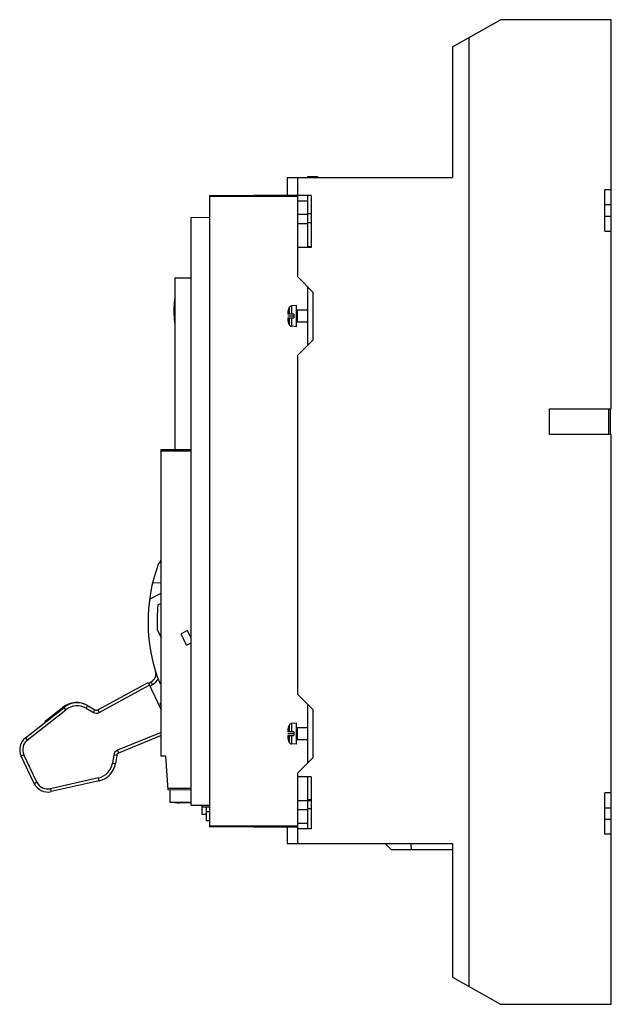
# Model space of a CAD drawing. Header units: millimetres. Extents: x 43 to 239, y 32 to 359.
import ezdxf

# ---------------------------------------------------------------- set-up
doc = ezdxf.new("R2010")
doc.units = ezdxf.units.MM
doc.header["$LTSCALE"] = 25.498209
doc.layers.get('0').update_dxf_attribs({"linetype": 'CONTINUOUS'})
doc.layers.add('INTFCLR_83112', color=7, linetype='CONTINUOUS')
doc.layers.add('INTFCLR_87', color=7, linetype='CONTINUOUS')

msp = doc.modelspace()

# ---------------------------------------------------------------- linework, layer by layer
at = {"color": 7, "linetype": 'Continuous'}
for p, q in [((186.08, 349.85), (202.08, 358.85)), ((238.78, 358.85), (202.08, 358.85)), ((238.78, 229.8), (238.78, 358.85)), ((191.58, 352.94), (191.58, 38.22)), ((186.08, 349.85), (186.08, 306.55)), ((131.28, 306.55), (131.28, 300.79)), ((131.28, 306.55), (186.08, 306.55)), ((134.78, 300.55), (134.78, 306.55)), ((137.98, 306.86), (137.98, 306.55)), ((137.98, 306.86), (141.38, 306.86)), ((141.38, 306.86), (141.38, 306.55)), ((105.48, 300.56), (134.78, 300.82)), ((105.48, 300.56), (105.48, 91.15)), ((139.28, 300.55), (134.78, 300.55)), ((134.78, 273.54), (134.78, 300.52)), ((137.98, 300.55), (137.98, 283.3)), ((139.28, 300.55), (139.28, 283.3)), ((236.58, 288.7), (236.58, 302.4)), ((238.78, 302.4), (236.58, 302.4)), ((134.78, 300.25), (105.48, 300.25)), ((137.98, 298.7), (134.78, 298.7)), ((238.78, 297.4), (236.58, 297.4)), ((134.78, 294.3), (137.98, 294.3)), ((137.98, 294.61), (139.28, 294.61)), ((99.48, 293.3), (105.48, 293.35)), ((99.48, 98.41), (99.48, 293.3)), ((137.98, 291.14), (134.78, 291.14)), ((139.28, 291.45), (137.98, 291.45)), ((236.58, 293.7), (238.78, 293.7)), ((236.58, 288.7), (238.78, 288.7)), ((139.28, 283.3), (134.78, 283.3)), ((137.98, 283.61), (139.28, 283.61)), ((94.09, 273.17), (94.09, 216.31)), ((99.49, 273.17), (94.09, 273.17)), ((139.78, 268.54), (134.78, 273.54)), ((137.98, 270.34), (137.98, 250.74)), ((139.78, 268.54), (139.78, 252.54)), ((93.99, 258.32), (93.99, 266.32)), ((131.48, 261.35), (131.48, 261.15)), ((131.63, 262.56), (131.61, 262.56)), ((131.92, 263.37), (131.92, 261.15)), ((134.38, 264.06), (132.72, 263.91)), ((132.72, 263.91), (132.72, 261.15)), ((134.38, 257.04), (134.38, 264.06)), ((134.58, 262.55), (134.58, 258.55)), ((137.98, 262.55), (134.58, 262.55)), ((133.48, 261.15), (131.48, 261.15)), ((131.48, 259.95), (131.48, 259.75)), ((131.48, 259.95), (133.48, 259.95)), ((131.61, 258.55), (131.63, 258.55)), ((131.92, 259.95), (131.92, 257.72)), ((132.72, 259.95), (132.72, 257.18)), ((133.48, 261.15), (133.48, 259.95)), ((137.98, 258.55), (134.58, 258.55)), ((134.38, 257.04), (132.72, 257.18)), ((134.78, 247.54), (139.78, 252.54)), ((134.78, 135.05), (134.78, 247.54)), ((218.28, 229.8), (238.78, 229.8)), ((218.28, 221.3), (218.28, 229.8)), ((237.98, 221.3), (237.98, 229.8)), ((238.38, 229.8), (238.38, 221.3)), ((238.78, 221.3), (218.28, 221.3)), ((238.78, 32.32), (238.78, 221.3)), ((89.48, 216.27), (99.48, 216.36)), ((89.48, 114.65), (89.48, 216.27)), ((99.48, 215.76), (89.48, 215.76)), ((89.02, 178.7), (89.48, 179.81)), ((88.66, 178.54), (89.02, 178.7)), ((89.48, 172.07), (86.66, 172.02)), ((85.66, 166.71), (89.48, 168.62)), ((89.48, 165.27), (88.43, 164.75)), ((88.2, 156.6), (89.48, 153.89)), ((89.14, 154.6), (89.48, 154.76)), ((98.29, 156.24), (96.15, 155.22)), ((97.93, 151.47), (96.15, 155.22)), ((99.48, 153.74), (98.29, 156.24)), ((97.93, 151.47), (99.48, 152.21)), ((68.51, 129.98), (85.15, 139.07)), ((68.99, 129.11), (85.58, 138.17)), ((85.15, 139.07), (89.48, 129.98)), ((85.3, 138.76), (86.18, 139.23)), ((85.73, 137.86), (86.65, 138.34)), ((86.65, 138.34), (86.18, 139.23)), ((139.78, 130.05), (134.78, 135.05)), ((44.49, 120.71), (57.3, 130.8)), ((51, 126.2), (56.81, 130.78)), ((57.92, 130.01), (57.3, 130.8)), ((65.11, 131.38), (64.61, 130.51)), ((65.11, 131.38), (67.53, 129.99)), ((89.48, 132.27), (89.04, 132.07)), ((137.98, 131.85), (137.98, 112.25)), ((45.11, 119.92), (57.92, 130.01)), ((64.61, 130.51), (67.03, 129.12)), ((67.03, 129.12), (67.53, 129.99)), ((68.51, 129.98), (68.99, 129.11)), ((139.78, 130.05), (139.78, 114.05)), ((51.12, 125.93), (51, 126.2)), ((131.92, 124.87), (131.92, 122.65)), ((134.38, 125.56), (132.72, 125.41)), ((132.72, 125.41), (132.72, 122.65)), ((134.38, 118.54), (134.38, 125.56)), ((89.48, 122.51), (74.99, 116.57)), ((89.48, 121.43), (75.37, 115.64)), ((131.48, 122.85), (131.48, 122.65)), ((133.48, 122.65), (131.48, 122.65)), ((131.48, 121.45), (133.48, 121.45)), ((131.48, 121.45), (131.48, 121.25)), ((131.63, 124.06), (131.61, 124.06)), ((131.92, 121.45), (131.92, 119.22)), ((132.72, 121.45), (132.72, 118.68)), ((133.48, 122.65), (133.48, 121.45)), ((137.98, 124.05), (134.58, 124.05)), ((134.58, 124.05), (134.58, 120.05)), ((44.49, 120.71), (45.11, 119.92)), ((131.61, 120.05), (131.63, 120.05)), ((134.38, 118.54), (132.72, 118.68)), ((137.98, 120.05), (134.58, 120.05)), ((43.98, 115.06), (43.08, 114.63)), ((47.39, 105.57), (43.08, 114.63)), ((48.3, 106), (43.98, 115.06)), ((73.78, 115.03), (73.35, 112.34)), ((74.77, 114.87), (73.78, 115.03)), ((74.77, 114.87), (74.34, 112.18)), ((74.99, 116.57), (75.37, 115.64)), ((91.09, 114.63), (89.48, 114.65)), ((91.88, 103.43), (91.09, 114.63)), ((73.35, 112.34), (74.34, 112.18)), ((134.78, 109.05), (139.78, 114.05)), ((134.78, 90.57), (134.78, 109.05)), ((139.28, 107.8), (134.78, 107.8)), ((137.98, 107.8), (137.98, 90.55)), ((139.28, 107.8), (139.28, 90.55)), ((47.39, 105.57), (48.3, 106)), ((68.75, 107.42), (52.79, 103.82)), ((68.97, 106.44), (53.01, 102.84)), ((68.97, 106.44), (68.75, 107.42)), ((52.79, 103.82), (53.01, 102.84)), ((91.84, 103.97), (99.48, 103.97)), ((99.48, 103.37), (91.88, 103.43)), ((92.53, 99.26), (92.53, 103.43)), ((238.78, 102.41), (236.58, 102.41)), ((236.58, 88.71), (236.58, 102.41)), ((99.48, 99.26), (92.53, 99.26)), ((93.99, 99.17), (93.99, 99.26)), ((94.89, 99.17), (93.99, 99.17)), ((99.48, 99.17), (95.59, 99.17)), ((99.48, 98.41), (105.48, 98.36)), ((103.03, 98.38), (103.03, 95.26)), ((134.78, 99.95), (139.28, 99.95)), ((137.98, 100.26), (139.28, 100.26)), ((103.03, 97.76), (105.48, 97.76)), ((104.49, 95.26), (103.03, 95.26)), ((104.49, 93.17), (104.49, 97.76)), ((104.49, 96.21), (105.48, 96.21)), ((137.98, 96.8), (134.78, 96.8)), ((139.28, 97.11), (137.98, 97.11)), ((238.78, 97.41), (236.58, 97.41)), ((105.48, 93.17), (104.49, 93.17)), ((105.48, 91.47), (134.78, 91.47)), ((134.78, 92.4), (137.98, 92.4)), ((236.58, 93.71), (238.78, 93.71)), ((134.78, 90.9), (105.48, 91.15)), ((131.28, 90.93), (131.28, 85.65)), ((139.28, 90.55), (134.78, 90.55)), ((134.78, 85.65), (134.78, 90.55)), ((238.78, 88.71), (236.58, 88.71)), ((131.28, 85.65), (186.08, 85.65)), ((165.75, 83.65), (163.75, 85.65)), ((186.08, 85.65), (186.08, 41.32)), ((165.75, 83.65), (186.08, 83.65)), ((186.08, 41.32), (202.08, 32.32)), ((202.08, 32.32), (238.78, 32.32))]:
    msp.add_line(p, q, dxfattribs=at)
for centre, radius, start, end in [((120.51, 262.32), 26.82, 171.4222, 188.5778), ((136.62, 261.36), 5.14, 177.4886, 178.1818), ((137.14, 261.35), 5.66, 178.206, 180.0263), ((136.13, 261.39), 4.65, 174.9285, 175.6459), ((136.33, 261.38), 4.85, 175.6557, 177.4972), ((136.04, 261.4), 4.56, 174.0443, 174.929), ((135.92, 261.41), 4.44, 171.958, 174.0486), ((135.8, 261.43), 4.32, 170.0067, 171.9555), ((135.69, 261.45), 4.2, 164.7228, 170.0158), ((135.48, 261.55), 4, 152.8732, 165.3745), ((132.81, 262.92), 1, 95, 152.8732), ((134.58, 262.75), 0.2, 180, 270), ((137.15, 259.75), 5.66, 179.974, 181.7817), ((136.6, 259.73), 5.12, 181.8046, 182.6513), ((136.32, 259.72), 4.84, 182.6459, 184.3136), ((136.13, 259.7), 4.65, 184.3212, 185.0717), ((136.04, 259.7), 4.56, 185.0715, 185.9092), ((135.92, 259.68), 4.44, 185.9041, 188.1167), ((135.8, 259.67), 4.32, 188.1205, 189.908), ((135.69, 259.65), 4.2, 189.8985, 195.1339), ((135.48, 259.55), 4, 194.4775, 207.1268), ((134.58, 258.35), 0.2, 90, 180), ((132.81, 258.18), 1, 207.1268, 265), ((140.14, 159.16), 55, 159.3711, 201.9569), ((140.13, 159.16), 52, 173.8336, 182.8256), ((84.77, 141.88), 3, 297.9533, 17.3383), ((84.77, 141.88), 4, 297.9533, 337.253), ((61.39, 125.17), 7.24, 58.9447, 129.2413), ((61.64, 125.3), 7, 60.2381, 128.2354), ((61.64, 125.3), 6, 60.2381, 128.2354), ((89.09, 297.37), 165.31, 269.9832, 270.1354), ((139.97, 159.62), 57.9, 208.4159, 209.288), ((167.07, 238.5), 131.97, 233.7565, 233.9928), ((68.03, 130.86), 2, 240.2381, 298.637), ((68.03, 130.86), 1, 240.2381, 298.637), ((135.48, 123.05), 4, 152.8732, 165.3745), ((132.81, 124.42), 1, 95, 152.8732), ((134.58, 124.25), 0.2, 180, 270), ((136.62, 122.86), 5.14, 177.4886, 178.1818), ((137.14, 122.85), 5.66, 178.206, 180.0263), ((137.15, 121.25), 5.66, 179.974, 181.7817), ((136.6, 121.23), 5.12, 181.8046, 182.6513), ((136.13, 122.89), 4.65, 174.9285, 175.6459), ((136.33, 122.88), 4.85, 175.6557, 177.4972), ((136.32, 121.22), 4.84, 182.6459, 184.3136), ((136.13, 121.2), 4.65, 184.3212, 185.0717), ((136.04, 122.9), 4.56, 174.0443, 174.929), ((135.92, 122.91), 4.44, 171.958, 174.0486), ((135.8, 122.93), 4.32, 170.0067, 171.9555), ((135.69, 122.95), 4.2, 164.7228, 170.0158), ((47.59, 116.78), 5, 128.2354, 205.4773), ((47.59, 116.78), 4, 128.2354, 205.4773), ((136.04, 121.2), 4.56, 185.0715, 185.9092), ((135.92, 121.18), 4.44, 185.9041, 188.1167), ((135.8, 121.17), 4.32, 188.1205, 189.908), ((135.69, 121.15), 4.2, 189.8985, 195.1339), ((135.48, 121.05), 4, 194.4775, 207.1268), ((132.81, 119.68), 1, 207.1268, 265), ((134.58, 119.85), 0.2, 90, 180), ((75.75, 114.72), 2, 112.3021, 171.0575), ((75.75, 114.72), 1, 112.3021, 171.0575), ((67.43, 113.27), 6, 282.7215, 351.0575), ((67.43, 113.27), 7, 282.7215, 351.0575), ((51.91, 107.72), 5, 205.4773, 282.7215), ((51.91, 107.72), 4, 205.4773, 282.7215), ((95.24, 100.33), 1.25, 242.4917, 297.6362)]:
    msp.add_arc(centre, radius, start, end, dxfattribs=at)
msp.add_open_spline([(172.26, 85.65), (172.3, 84.98), (172.37, 84.32), (172.41, 83.65)], degree=3, dxfattribs=at)
at = {"layer": 'INTFCLR_83112', "color": 254, "linetype": 'Continuous', "true_color": 0xf0ebaf}
msp.add_line((93.99, 262.32), (94.09, 262.32), dxfattribs=at)
at = {"layer": 'INTFCLR_87', "color": 254, "linetype": 'Continuous', "true_color": 0xf0ebaf}
for p, q in [((133.48, 260.55), (131.48, 260.55)), ((133.48, 122.05), (131.48, 122.05))]:
    msp.add_line(p, q, dxfattribs=at)

doc.saveas('drawing.dxf')
